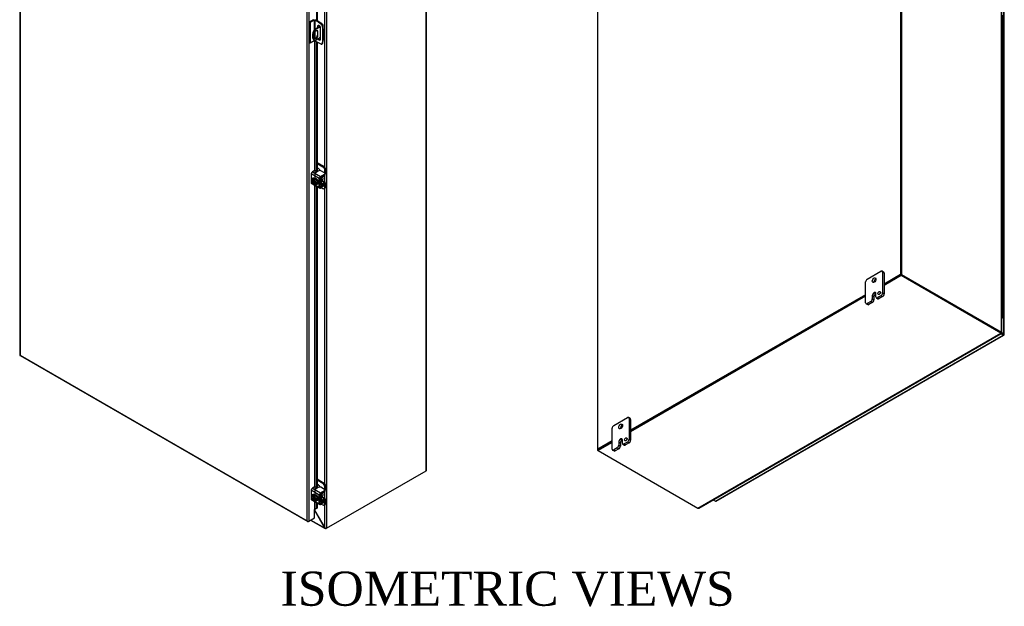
# Model space of a CAD drawing. Header units: inches. Extents: x 29 to 297, y 2 to 198.
# Tile 9 of 10: x 239 to 297, y 137 to 171. Entities that reach past the tile are written whole.
import ezdxf
from ezdxf.enums import TextEntityAlignment as Align

# ---------------------------------------------------------------- set-up
doc = ezdxf.new("R2010")
doc.units = ezdxf.units.IN
doc.header["$MEASUREMENT"] = 0
for name, color, linetype in [('COM40153-1', 7, 'CONTINUOUS'), ('COM40153-2', 7, 'CONTINUOUS'), ('COM42667', 7, 'CONTINUOUS'), ('COM42780', 7, 'CONTINUOUS'), ('COM48506', 7, 'CONTINUOUS'), ('COM52067-1', 7, 'CONTINUOUS'), ('COM54746-68', 7, 'CONTINUOUS'), ('COM71680-1', 7, 'CONTINUOUS'), ('COM71781-2', 7, 'CONTINUOUS'), ('DEFAULT', 7, 'CONTINUOUS'), ('FET07710', 7, 'CONTINUOUS'), ('SCC19011', 7, 'CONTINUOUS'), ('SPR20265', 7, 'CONTINUOUS'), ('WAF25035', 7, 'CONTINUOUS')]:
    doc.layers.add(name, color=color, linetype=linetype)
doc.styles.add('SEACAD_TIMES_NEW_ROMAN', font='times.ttf')

msp = doc.modelspace()

# ---------------------------------------------------------------- linework, layer by layer
at = {"layer": 'COM40153-1', "color": 7}
for p, q in [((256.61, 170.953), (256.298, 170.772)), ((256.298, 170.772), (256.333, 170.752)), ((256.629, 170.922), (256.333, 170.752)), ((256.761, 171.074), (256.773, 171.067)), ((256.795, 170.822), (256.795, 171.036)), ((256.285, 170.506), (256.285, 170.299)), ((256.652, 170.293), (256.333, 170.109)), ((256.466, 170.652), (256.501, 170.631)), ((256.466, 170.652), (256.466, 170.444)), ((256.466, 170.444), (256.501, 170.424)), ((256.501, 170.424), (256.501, 170.631)), ((256.281, 170.138), (256.316, 170.117))]:
    msp.add_line(p, q, dxfattribs=at)
for centre, major_axis, start_param, end_param in [((256.543, 170.593), (0.262, 0.455), 1.508132, 3.141593), ((256.579, 170.572), (0.262, 0.455), 1.508132, 3.204257), ((256.393, 170.569), (-0.076, -0.132), 2.356194, 5.497787), ((256.656, 170.831), (-0.0219, -0.0379), 4.139289, 6.283185), ((256.62, 170.852), (0.0219, 0.0379), 4.093609, 5.210881), ((256.656, 170.831), (-0.0219, -0.0379), 0, 0.63978), ((256.719, 171.036), (-0.0756, 0), 2.529725, 3.926991), ((256.393, 170.361), (0.076, 0.132), 2.356194, 5.497787), ((256.358, 170.382), (0.076, 0.132), 3.37676, 5.497787), ((256.358, 170.589), (-0.076, -0.132), 2.356194, 2.906426)]:
    msp.add_ellipse(centre, major_axis=major_axis, ratio=0.57735, start_param=start_param, end_param=end_param, dxfattribs=at)
at = {"layer": 'COM40153-2', "color": 7}
for p, q in [((256.247, 171.345), (256.003, 171.204)), ((256.283, 171.324), (256.039, 171.184)), ((256.283, 171.324), (256.283, 170.747)), ((256.318, 171.324), (256.318, 170.784)), ((256.524, 171.206), (256.318, 171.324)), ((256.559, 171.226), (256.354, 171.345)), ((256.003, 171.204), (256.003, 169.99)), ((256.039, 171.184), (256.003, 171.204)), ((256.039, 171.184), (256.039, 169.969)), ((256.466, 170.946), (256.502, 170.967)), ((256.466, 170.946), (256.466, 170.87)), ((256.502, 170.89), (256.502, 170.967)), ((256.524, 171.206), (256.559, 171.226)), ((256.524, 171.206), (256.689, 171.094)), ((256.725, 171.114), (256.559, 171.226)), ((256.652, 170.21), (256.652, 170.839)), ((256.689, 171.094), (256.725, 171.114)), ((256.781, 171.017), (256.745, 170.996)), ((256.745, 170.996), (256.76, 170.797)), ((256.76, 170.797), (256.795, 170.817)), ((256.76, 170.797), (256.76, 170.128)), ((256.795, 170.817), (256.781, 171.017)), ((256.795, 170.817), (256.795, 170.148)), ((256.318, 170.615), (256.318, 170.243)), ((256.039, 169.969), (256.003, 169.99)), ((256.283, 170.11), (256.039, 169.969)), ((256.283, 170.137), (256.283, 170.11)), ((256.318, 170.116), (256.318, 170.11)), ((256.524, 169.991), (256.318, 170.11)), ((256.689, 169.912), (256.524, 169.991)), ((256.727, 169.911), (256.763, 169.932)), ((256.76, 170.128), (256.745, 169.945)), ((256.745, 169.945), (256.781, 169.965)), ((256.76, 170.128), (256.795, 170.148)), ((256.781, 169.965), (256.795, 170.148))]:
    msp.add_line(p, q, dxfattribs=at)
for centre, major_axis, start_param, end_param in [((256.3, 171.314), (-0.0252, 0), 3.926991, 5.497787), ((256.559, 170.893), (0.066, -0.114), 0.785398, 3.926991), ((256.594, 170.913), (0.066, -0.114), 3.416574, 3.926991), ((256.684, 171.025), (0.0438, -0.0758), 0.872665, 2.268928), ((256.719, 171.046), (-0.0437, 0.0758), 4.014257, 5.410521), ((256.559, 170.264), (-0.066, 0.114), 1.73559, 3.926991), ((256.594, 170.284), (-0.066, 0.114), 1.73559, 2.866611), ((256.3, 170.1), (0.0252, 0), 0.785398, 2.356194), ((256.684, 169.987), (-0.0438, 0.0758), 2.443461, 3.839724), ((256.719, 170.007), (-0.0438, 0.0758), 3.141593, 3.839724)]:
    msp.add_ellipse(centre, major_axis=major_axis, ratio=0.57735, start_param=start_param, end_param=end_param, dxfattribs=at)
at = {"layer": 'COM42667', "color": 7}
for p, q in [((256.579, 162.033), (256.099, 162.31)), ((256.099, 162.31), (256.099, 161.801)), ((256.296, 162.506), (256.17, 162.433)), ((256.17, 162.433), (256.65, 162.156)), ((256.549, 162.49), (256.42, 162.416)), ((256.65, 162.156), (256.889, 162.294)), ((256.65, 162.101), (256.889, 162.239)), ((256.889, 162.365), (256.673, 162.49)), ((256.889, 162.239), (256.889, 162.294)), ((256.914, 162.275), (256.914, 162.329)), ((256.099, 161.801), (256.277, 161.698)), ((256.12, 161.755), (256.6, 161.478)), ((256.301, 162.019), (256.235, 162.057)), ((256.311, 161.678), (256.579, 161.524)), ((256.579, 161.524), (256.579, 162.033)), ((256.626, 161.551), (256.626, 162.06)), ((256.65, 161.537), (256.626, 161.551)), ((256.889, 161.675), (256.65, 161.537)), ((256.889, 161.621), (256.65, 161.483)), ((256.877, 161.753), (256.889, 161.746)), ((256.889, 161.621), (256.889, 161.675)), ((256.914, 161.656), (256.914, 161.711)), ((256.579, 143.493), (256.099, 143.771)), ((256.099, 143.771), (256.099, 143.261)), ((256.296, 143.966), (256.17, 143.893)), ((256.17, 143.893), (256.65, 143.616)), ((256.549, 143.95), (256.42, 143.876)), ((256.65, 143.616), (256.889, 143.754)), ((256.65, 143.562), (256.889, 143.7)), ((256.889, 143.825), (256.673, 143.95)), ((256.889, 143.7), (256.889, 143.754)), ((256.914, 143.735), (256.914, 143.79)), ((256.099, 143.261), (256.277, 143.158)), ((256.12, 143.215), (256.6, 142.938)), ((256.301, 143.479), (256.235, 143.518)), ((256.311, 143.138), (256.579, 142.984)), ((256.579, 142.984), (256.579, 143.493)), ((256.626, 143.011), (256.626, 143.52)), ((256.889, 143.135), (256.65, 142.997)), ((256.889, 143.081), (256.65, 142.943)), ((256.877, 143.213), (256.889, 143.207)), ((256.889, 143.081), (256.889, 143.135)), ((256.914, 143.117), (256.914, 143.171)), ((256.65, 142.997), (256.626, 143.011))]:
    msp.add_line(p, q, dxfattribs=at)
for centre, major_axis, start_param, end_param in [((256.17, 162.351), (-0.0501, -0.0867), 3.926991, 5.497787), ((256.326, 162.489), (-0.042, 0), 3.141593, 5.497787), ((256.391, 162.433), (0.042, 0), 2.929457, 5.497787), ((256.611, 162.454), (0.0875, 0), 0.785398, 2.356194), ((256.65, 162.074), (0.05, 0.0867), 0.785398, 2.356194), ((256.65, 162.074), (0.0168, 0.0291), 0.785398, 2.356194), ((256.827, 162.329), (-0.0875, 0), 2.356194, 3.926991), ((256.827, 162.275), (-0.0875, 0), 2.356194, 3.141593), ((256.17, 161.842), (0.0501, 0.0867), 2.356194, 3.141593), ((256.235, 161.977), (0.0492, -0.0852), 2.356194, 4.826451), ((256.282, 162.004), (0.0492, -0.0852), 3.6401, 4.826451), ((256.65, 161.565), (0.05, 0.0867), 2.356194, 3.926991), ((256.65, 161.565), (0.0168, 0.0291), 2.356194, 3.926991), ((256.827, 161.711), (-0.0875, 0), 2.356194, 3.926991), ((256.827, 161.656), (-0.0875, 0), 2.356194, 3.141593), ((256.17, 143.811), (-0.0501, -0.0867), 3.926991, 5.497787), ((256.326, 143.949), (-0.042, 0), 3.141593, 5.497787), ((256.391, 143.893), (0.042, 0), 2.929457, 5.497787), ((256.611, 143.914), (0.0875, 0), 0.785398, 2.356194), ((256.827, 143.79), (-0.0875, 0), 2.356194, 3.926991), ((256.827, 143.735), (-0.0875, 0), 2.356194, 3.141593), ((256.17, 143.302), (0.05, 0.0867), 2.356194, 3.141593), ((256.235, 143.437), (0.0492, -0.0852), 2.356194, 4.826451), ((256.282, 143.464), (0.0492, -0.0852), 3.6401, 4.826451), ((256.65, 143.534), (0.05, 0.0867), 0.785398, 2.356194), ((256.65, 143.534), (0.0168, 0.0291), 0.785398, 2.356194), ((256.827, 143.171), (-0.0875, 0), 2.356194, 3.926991), ((256.827, 143.117), (-0.0875, 0), 2.356194, 3.141593), ((256.65, 143.025), (0.05, 0.0867), 2.356194, 3.926991), ((256.65, 143.025), (0.0168, 0.0291), 2.356194, 3.926991)]:
    msp.add_ellipse(centre, major_axis=major_axis, ratio=0.57735, start_param=start_param, end_param=end_param, dxfattribs=at)
at = {"layer": 'COM42780', "color": 7}
for p, q in [((256.447, 162.975), (256.825, 162.757)), ((256.447, 162.921), (256.778, 162.73)), ((256.53, 162.623), (256.447, 162.671)), ((256.778, 162.73), (256.825, 162.757)), ((256.712, 161.742), (256.712, 162.082)), ((256.736, 162.123), (256.879, 162.208)), ((256.948, 162.543), (256.901, 162.516)), ((256.901, 162.356), (256.901, 162.516)), ((256.948, 162.33), (256.948, 162.543)), ((256.626, 161.738), (256.665, 161.715)), ((256.626, 161.704), (256.686, 161.669)), ((256.629, 162.076), (256.665, 162.055)), ((256.665, 161.715), (256.665, 162.055)), ((256.69, 161.506), (256.778, 161.455)), ((256.712, 161.742), (256.736, 161.728)), ((256.716, 161.902), (256.879, 161.808)), ((256.928, 161.812), (256.729, 161.927)), ((256.878, 161.753), (256.735, 161.674)), ((256.879, 161.808), (256.736, 161.728)), ((256.878, 161.753), (256.901, 161.739)), ((256.901, 161.737), (256.901, 161.739)), ((256.901, 161.527), (256.901, 161.63)), ((256.901, 161.527), (256.948, 161.554)), ((256.948, 161.554), (256.948, 161.767)), ((256.865, 161.447), (256.912, 161.474)), ((256.447, 144.436), (256.825, 144.217)), ((256.447, 144.381), (256.778, 144.19)), ((256.778, 144.19), (256.825, 144.217)), ((256.53, 144.083), (256.447, 144.132)), ((256.736, 143.583), (256.879, 143.668)), ((256.948, 144.003), (256.901, 143.976)), ((256.901, 143.816), (256.901, 143.976)), ((256.948, 143.79), (256.948, 144.003)), ((256.626, 143.198), (256.665, 143.175)), ((256.626, 143.164), (256.686, 143.129)), ((256.629, 143.536), (256.665, 143.515)), ((256.665, 143.175), (256.665, 143.515)), ((256.712, 143.202), (256.712, 143.542)), ((256.712, 143.202), (256.736, 143.188)), ((256.716, 143.362), (256.879, 143.268)), ((256.928, 143.273), (256.729, 143.387)), ((256.878, 143.214), (256.735, 143.134)), ((256.879, 143.268), (256.736, 143.188)), ((256.878, 143.213), (256.901, 143.2)), ((256.901, 143.197), (256.901, 143.2)), ((256.901, 142.987), (256.901, 143.09)), ((256.948, 143.014), (256.948, 143.227)), ((256.69, 142.966), (256.778, 142.915)), ((256.865, 142.907), (256.912, 142.934)), ((256.901, 142.987), (256.948, 143.014))]:
    msp.add_line(p, q, dxfattribs=at)
for centre, major_axis, start_param, end_param in [((256.778, 162.587), (0.088, -0.152), 0.785398, 2.356194), ((256.825, 162.614), (-0.087, 0.152), 3.926991, 5.497787), ((256.53, 162.48), (0.088, -0.152), 1.392108, 2.356194), ((256.736, 162.095), (-0.05, -0.0867), 4.744903, 5.497787), ((256.736, 162.095), (-0.0168, -0.0291), 3.944444, 5.497787), ((256.878, 162.289), (-0.0501, -0.0867), 0.802851, 2.356194), ((256.736, 161.756), (0.05, 0.0867), 2.356194, 3.909538), ((256.636, 162.011), (0.068, -0.118), 0.133398, 1.437398), ((256.736, 161.756), (0.0168, 0.0291), 2.356194, 3.909538), ((256.778, 161.598), (-0.088, 0.152), 2.356194, 3.926991), ((256.878, 161.726), (-0.0168, -0.0291), 2.356194, 3.909538), ((256.878, 161.726), (-0.05, -0.0867), 2.356194, 3.909538), ((256.825, 161.625), (-0.088, 0.152), 3.141593, 3.926991), ((256.825, 144.074), (-0.088, 0.152), 3.926991, 5.497787), ((256.53, 143.94), (0.088, -0.152), 1.392108, 2.356194), ((256.778, 144.047), (0.087, -0.152), 0.785398, 2.356194), ((256.878, 143.749), (-0.05, -0.0867), 0.802851, 2.356194), ((256.736, 143.556), (-0.0501, -0.0867), 4.744903, 5.497787), ((256.736, 143.216), (0.05, 0.0867), 2.356194, 3.909538), ((256.736, 143.556), (-0.0168, -0.0291), 3.944444, 5.497787), ((256.636, 143.471), (0.068, -0.118), 0.133398, 1.437398), ((256.736, 143.216), (0.0168, 0.0291), 2.356194, 3.909538), ((256.878, 143.186), (-0.0168, -0.0291), 2.356194, 3.909538), ((256.878, 143.186), (-0.05, -0.0867), 2.356194, 3.909538), ((256.778, 143.058), (-0.087, 0.152), 2.356194, 3.926991), ((256.825, 143.085), (-0.088, 0.152), 3.141593, 3.926991)]:
    msp.add_ellipse(centre, major_axis=major_axis, ratio=0.57735, start_param=start_param, end_param=end_param, dxfattribs=at)
at = {"layer": 'COM48506', "color": 7}
for p, q in [((290.62, 197.478), (290.62, 156.409)), ((290.655, 197.458), (290.655, 156.389)), ((272.868, 187.211), (272.868, 146.142)), ((272.89, 146.173), (272.89, 187.242)), ((262.836, 144.911), (262.836, 185.98)), ((262.858, 144.942), (262.858, 186.011)), ((257.003, 182.613), (257.003, 141.544)), ((256.897, 162.689), (256.897, 180.005)), ((256.897, 161.83), (256.897, 162.221)), ((256.897, 144.149), (256.897, 161.465)), ((290.62, 156.409), (289.665, 155.858)), ((290.655, 156.389), (289.665, 155.817)), ((290.655, 156.389), (290.62, 156.409)), ((288.583, 155.233), (274.816, 147.285)), ((288.583, 155.192), (274.816, 147.244)), ((273.734, 146.66), (272.89, 146.173)), ((273.734, 146.619), (272.925, 146.152)), ((272.908, 146.101), (272.89, 146.111)), ((257.003, 141.544), (262.836, 144.911)), ((256.897, 143.29), (256.897, 143.682)), ((256.323, 142.569), (256.323, 142.658)), ((256.323, 142.569), (256.897, 141.575)), ((256.897, 141.575), (256.897, 142.925))]:
    msp.add_line(p, q, dxfattribs=at)
msp.add_arc((256.984, 141.674), 0.132, 228.56927, 278.66184, dxfattribs=at)
for centre, major_axis, end_param in [((272.943, 146.142), (0.0756, 0), 3.926991), ((262.783, 144.942), (-0.0756, 0), 3.141593)]:
    msp.add_ellipse(centre, major_axis=major_axis, ratio=0.57735, start_param=2.356194, end_param=end_param, dxfattribs=at)
msp.add_open_spline([(256.323, 142.569), (256.321, 142.575), (256.319, 142.582), (256.315, 142.595), (256.313, 142.601), (256.308, 142.612), (256.305, 142.618), (256.3, 142.624), (256.299, 142.625), (256.298, 142.627)], degree=3, knots=[0, 0, 0, 0, 0.25, 0.25, 0.5, 0.5, 0.75, 0.75, 0.8167099, 0.8167099, 0.8167099, 0.8167099], dxfattribs=at)
at = {"layer": 'COM52067-1', "color": 7}
for p, q in [((290.655, 156.389), (289.665, 155.817)), ((290.655, 156.348), (289.665, 155.776)), ((296.506, 153.011), (290.655, 156.389)), ((290.655, 156.389), (290.655, 156.348)), ((296.506, 152.97), (290.655, 156.348)), ((288.583, 155.192), (274.816, 147.244)), ((288.583, 155.151), (274.816, 147.203)), ((278.758, 142.723), (296.506, 152.97)), ((278.81, 142.727), (296.53, 152.958)), ((296.506, 152.97), (296.506, 153.011)), ((296.506, 153), (296.532, 152.985)), ((273.734, 146.619), (272.908, 146.142)), ((273.734, 146.578), (272.908, 146.101)), ((272.908, 146.142), (272.908, 146.101)), ((272.908, 146.101), (278.758, 142.723)), ((256.298, 142.572), (256.313, 142.563)), ((256.323, 142.569), (256.313, 142.563)), ((256.313, 142.563), (256.887, 141.57)), ((256.068, 142.017), (256.916, 141.527)), ((256.09, 142.03), (256.887, 141.57)), ((256.897, 141.575), (256.887, 141.57)), ((257.003, 141.544), (256.968, 141.523)), ((256.968, 141.523), (256.968, 141.543))]:
    msp.add_line(p, q, dxfattribs=at)
for centre, start, end in [((278.779, 142.779), 249.37229, 299.94613), ((256.947, 141.58), 189.37229, 290.62771)]:
    msp.add_arc(centre, 0.0603, start, end, dxfattribs=at)
msp.add_open_spline([(296.506, 153.011), (296.506, 153.009), (296.506, 153.008), (296.506, 153.007)], degree=3, dxfattribs=at)
for points, knots in [([(296.506, 152.97), (296.508, 152.967), (296.511, 152.965), (296.515, 152.961), (296.518, 152.96), (296.522, 152.958), (296.524, 152.957), (296.527, 152.957), (296.529, 152.957), (296.531, 152.959), (296.533, 152.96), (296.534, 152.963), (296.535, 152.965), (296.535, 152.972), (296.534, 152.978), (296.532, 152.985)], [0, 0, 0, 0, 0.125, 0.125, 0.25, 0.25, 0.375, 0.375, 0.5, 0.5, 0.625, 0.625, 0.75, 0.75, 1, 1, 1, 1]), ([(256.313, 142.563), (256.309, 142.568), (256.303, 142.573), (256.298, 142.577), (256.298, 142.577), (256.298, 142.577)], [0, 0, 0, 0, 0.25, 0.25, 0.2553629, 0.2553629, 0.2553629, 0.2553629])]:
    msp.add_open_spline(points, degree=3, knots=knots, dxfattribs=at)
at = {"layer": 'COM54746-68', "color": 7}
for p, q in [((296.612, 171.041), (296.612, 171.613)), ((296.612, 170.47), (296.612, 171.042)), ((296.612, 169.898), (296.612, 170.47)), ((296.612, 169.327), (296.612, 169.899)), ((296.612, 168.755), (296.612, 169.327)), ((296.612, 168.183), (296.612, 168.756)), ((296.612, 167.612), (296.612, 168.183)), ((296.612, 167.04), (296.612, 167.612)), ((296.612, 166.469), (296.612, 167.04)), ((296.612, 165.897), (296.612, 166.469)), ((296.612, 165.326), (296.612, 165.897)), ((296.612, 164.754), (296.612, 165.326)), ((296.612, 164.183), (296.612, 164.754)), ((296.612, 163.611), (296.612, 164.183)), ((296.612, 163.04), (296.612, 163.611)), ((296.612, 162.468), (296.612, 163.04)), ((296.612, 161.896), (296.612, 162.468)), ((296.612, 161.325), (296.612, 161.897)), ((296.612, 160.753), (296.612, 161.325)), ((296.612, 160.182), (296.612, 160.754)), ((296.612, 159.61), (296.612, 160.182)), ((296.612, 159.039), (296.612, 159.611)), ((296.612, 158.467), (296.612, 159.039)), ((296.612, 157.896), (296.612, 158.468)), ((296.612, 157.324), (296.612, 157.896)), ((296.612, 156.752), (296.612, 157.325)), ((296.612, 156.181), (296.612, 156.752)), ((296.612, 155.609), (296.612, 156.182)), ((296.612, 155.038), (296.612, 155.609)), ((296.612, 154.466), (296.612, 155.038)), ((296.612, 153.895), (296.612, 154.466)), ((296.565, 153.895), (296.565, 153.904))]:
    msp.add_line(p, q, dxfattribs=at)
for centre, major_axis, start_param, end_param in [((296.53, 171.041), (-0.0819, 0), 3.141593, 4.290629), ((296.53, 171.042), (0.0819, 0), 0, 1.129236), ((296.53, 170.47), (0.0819, 0), 0, 1.149036), ((296.53, 170.47), (-0.0819, 0), 3.141593, 4.270829), ((296.53, 169.898), (-0.0819, 0), 3.141593, 4.290629), ((296.53, 169.899), (0.0819, 0), 0, 1.129236), ((296.53, 169.327), (0.0819, 0), 0, 1.149036), ((296.53, 169.327), (-0.0819, 0), 3.141593, 4.270829), ((296.53, 168.755), (-0.0819, 0), 3.141593, 4.290629), ((296.53, 168.756), (0.0819, 0), 0, 1.129236), ((296.53, 168.183), (0.0819, 0), 0, 1.149036), ((296.53, 168.183), (-0.0819, 0), 3.141593, 4.270829), ((296.53, 167.612), (-0.0819, 0), 3.141593, 4.290629), ((296.53, 167.612), (0.0819, 0), 0, 1.129236), ((296.53, 167.04), (0.0819, 0), 0, 1.149036), ((296.53, 167.04), (-0.0819, 0), 3.141593, 4.270829), ((296.53, 166.469), (-0.0819, 0), 3.141593, 4.290629), ((296.53, 166.469), (0.0819, 0), 0, 1.129236), ((296.53, 165.897), (0.0819, 0), 0, 1.149036), ((296.53, 165.897), (-0.0819, 0), 3.141593, 4.270829), ((296.53, 165.326), (-0.0819, 0), 3.141593, 4.290629), ((296.53, 165.326), (0.0819, 0), 0, 1.129236), ((296.53, 164.754), (0.0819, 0), 0, 1.149036), ((296.53, 164.754), (-0.0819, 0), 3.141593, 4.270829), ((296.53, 164.183), (-0.0819, 0), 3.141593, 4.290629), ((296.53, 164.183), (0.0819, 0), 0, 1.129236), ((296.53, 163.611), (0.0819, 0), 0, 1.149036), ((296.53, 163.611), (-0.0819, 0), 3.141593, 4.270829), ((296.53, 163.04), (-0.0819, 0), 3.141593, 4.290629), ((296.53, 163.04), (0.0819, 0), 0, 1.129236), ((296.53, 162.468), (0.0819, 0), 0, 1.149036), ((296.53, 162.468), (-0.0819, 0), 3.141593, 4.270829), ((296.53, 161.896), (-0.0819, 0), 3.141593, 4.290629), ((296.53, 161.897), (0.0819, 0), 0, 1.129236), ((296.53, 161.325), (0.0819, 0), 0, 1.149036), ((296.53, 161.325), (-0.0819, 0), 3.141593, 4.270829), ((296.53, 160.753), (-0.0819, 0), 3.141593, 4.290629), ((296.53, 160.754), (0.0819, 0), 0, 1.129236), ((296.53, 160.182), (0.0819, 0), 0, 1.149036), ((296.53, 160.182), (-0.0819, 0), 3.141593, 4.270829), ((296.53, 159.61), (-0.0819, 0), 3.141593, 4.290629), ((296.53, 159.611), (0.0819, 0), 0, 1.129236), ((296.53, 159.039), (0.0819, 0), 0, 1.149036), ((296.53, 159.039), (-0.0819, 0), 3.141593, 4.270829), ((296.53, 158.467), (-0.0819, 0), 3.141593, 4.290629), ((296.53, 158.468), (0.0819, 0), 0, 1.129236), ((296.53, 157.896), (0.0819, 0), 0, 1.149036), ((296.53, 157.896), (-0.0819, 0), 3.141593, 4.270829), ((296.53, 157.324), (-0.0819, 0), 3.141593, 4.290629), ((296.53, 157.325), (0.0819, 0), 0, 1.129236), ((296.53, 156.752), (0.0819, 0), 0, 1.149036), ((296.53, 156.752), (-0.0819, 0), 3.141593, 4.270829), ((296.53, 156.181), (-0.0819, 0), 3.141593, 4.290629), ((296.53, 156.182), (0.0819, 0), 0, 1.129236), ((296.53, 155.609), (0.0819, 0), 0, 1.149036), ((296.53, 155.609), (-0.0819, 0), 3.141593, 4.270829), ((296.53, 155.038), (-0.0819, 0), 3.141593, 4.290629), ((296.53, 155.038), (0.0819, 0), 0, 1.129236), ((296.53, 154.466), (0.0819, 0), 0, 1.149036), ((296.53, 154.466), (-0.0819, 0), 3.141593, 4.270829), ((296.53, 153.895), (-0.0819, 0), 1.992556, 4.290629), ((296.53, 153.895), (-0.0385, 0), 2.627695, 3.655491), ((296.53, 153.895), (0.035, 0), 0, 0.291136), ((296.53, 153.895), (0.035, 0), 5.99205, 6.283185)]:
    msp.add_ellipse(centre, major_axis=major_axis, ratio=0.57735, start_param=start_param, end_param=end_param, dxfattribs=at)
at = {"layer": 'COM71680-1', "color": 7}
for p, q in [((290.655, 197.458), (290.655, 156.389)), ((290.691, 197.478), (290.691, 156.409)), ((296.542, 153.031), (296.542, 194.101)), ((296.564, 153.016), (296.564, 194.054)), ((290.691, 156.409), (290.655, 156.389)), ((290.655, 156.389), (296.506, 153.011)), ((290.691, 156.409), (296.542, 153.031)), ((296.506, 153.011), (296.542, 153.031)), ((296.542, 153.001), (296.515, 153.016))]:
    msp.add_line(p, q, dxfattribs=at)
msp.add_open_spline([(296.506, 153.011), (296.507, 153.012), (296.508, 153.012), (296.509, 153.013)], degree=3, dxfattribs=at)
msp.add_open_spline([(296.542, 153.031), (296.545, 153.031), (296.548, 153.03), (296.554, 153.028), (296.556, 153.026), (296.56, 153.024), (296.561, 153.022), (296.563, 153.019), (296.564, 153.018), (296.564, 153.015), (296.563, 153.013), (296.561, 153.01), (296.56, 153.009), (296.554, 153.005), (296.549, 153.003), (296.542, 153.001)], degree=3, knots=[0, 0, 0, 0, 0.125, 0.125, 0.25, 0.25, 0.375, 0.375, 0.5, 0.5, 0.625, 0.625, 0.75, 0.75, 1, 1, 1, 1], dxfattribs=at)
at = {"layer": 'COM71781-2', "color": 7}
for p, q in [((296.677, 152.931), (296.677, 192.974)), ((296.699, 152.9), (296.699, 192.943)), ((239.027, 191.743), (239.027, 151.7)), ((239.049, 191.692), (239.049, 151.69)), ((255.865, 141.982), (255.865, 181.984)), ((255.971, 182.004), (255.971, 141.961)), ((256.405, 180.13), (256.405, 171.315)), ((256.447, 180.106), (256.447, 171.291)), ((256.298, 170.114), (256.298, 162.507)), ((256.336, 162.036), (256.336, 170.099)), ((256.405, 170.059), (256.405, 162.41)), ((256.447, 170.036), (256.447, 162.431)), ((256.298, 162.021), (256.298, 162.018)), ((256.298, 161.652), (256.298, 143.967)), ((256.336, 143.497), (256.336, 161.63)), ((256.405, 161.59), (256.405, 143.87)), ((256.447, 161.566), (256.447, 143.891)), ((279.79, 143.14), (296.641, 152.869)), ((279.828, 143.136), (296.679, 152.865)), ((296.641, 152.869), (296.509, 152.946)), ((296.534, 152.972), (296.641, 152.91)), ((296.641, 152.91), (296.534, 152.972)), ((296.551, 153.004), (296.677, 152.931)), ((296.641, 152.91), (296.641, 152.91)), ((296.641, 152.91), (296.641, 152.91)), ((296.641, 152.91), (296.677, 152.89)), ((296.691, 152.881), (296.641, 152.91)), ((296.691, 152.881), (296.641, 152.91)), ((239.047, 151.665), (255.898, 141.937)), ((239.049, 151.69), (255.865, 141.982)), ((256.298, 143.481), (256.298, 143.478)), ((256.298, 143.112), (256.298, 142.649)), ((256.336, 142.668), (256.336, 143.09)), ((256.405, 143.05), (256.405, 142.709)), ((279.658, 143.217), (279.79, 143.14)), ((256.298, 142.149), (256.298, 142.649)), ((256.405, 142.709), (256.336, 142.668)), ((256.336, 142.668), (256.377, 142.684)), ((256.447, 142.726), (256.377, 142.684)), ((256.447, 142.726), (256.405, 142.709)), ((256.447, 143.026), (256.447, 142.726)), ((255.885, 141.952), (255.885, 141.952)), ((255.971, 141.961), (255.936, 141.94)), ((255.971, 141.961), (256.298, 142.149))]:
    msp.add_line(p, q, dxfattribs=at)
for centre, radius, start, end in [((256.509, 142.422), 0.3, 125.20447, 129.63899), ((256.367, 142.614), 0.0616, 117.4412, 127.50152)]:
    msp.add_arc(centre, radius, start, end, dxfattribs=at)
for centre, major_axis, ratio, start_param, end_param in [((296.623, 152.921), (-0.0252, 0.0145), 0.000948, 2.356741, 3.927537), ((296.623, 152.921), (-0.0252, 0.0146), 0.000948, 2.355648, 3.926445), ((296.641, 152.931), (-0.0378, 0.0655), 0.57735, 2.356194, 3.587154), ((296.623, 152.9), (-0.0756, 0), 0.57735, 2.696031, 3.926991), ((296.623, 152.921), (0.0756, -0.0436), 0.000948, -0.784852, -0.445015), ((296.623, 152.921), (0.0755, -0.0437), 0.000948, 0.445015, 0.784852), ((239.103, 151.7), (0.0756, 0), 0.57735, 3.141593, 3.587154), ((239.103, 151.721), (-0.0756, -0.0436), 0.000948, 0.445015, 0.784852), ((239.103, 151.721), (-0.0755, -0.0437), 0.000948, -0.784852, -0.445015), ((239.085, 151.731), (0.0378, 0.0655), 0.57735, 2.696031, 3.141593), ((279.79, 143.202), (-0.0378, 0.0655), 0.57735, 2.356194, 3.141593), ((256.315, 142.639), (-0.0252, 0), 0.57735, 4.625123, 5.497787), ((255.918, 142.012), (0.0533, -0.0925), 0.577982, 4.712938, 5.052774), ((255.918, 142.012), (0.0535, -0.0924), 0.577982, 4.71184, 5.051677), ((255.918, 141.992), (0.0756, 0), 0.57735, 4.266828, 5.497787), ((255.936, 142.002), (0.0378, 0.0655), 0.57735, 2.696031, 3.926991)]:
    msp.add_ellipse(centre, major_axis=major_axis, ratio=ratio, start_param=start_param, end_param=end_param, dxfattribs=at)
at = {"layer": 'FET07710', "color": 7}
for p, q in [((288.676, 156.138), (289.48, 156.603)), ((289.638, 156.556), (289.546, 156.609)), ((289.573, 156.549), (289.573, 155.335)), ((289.665, 156.496), (289.573, 156.549)), ((289.665, 156.496), (289.665, 155.281)), ((288.583, 154.763), (288.583, 155.978)), ((288.97, 155.165), (288.97, 154.987)), ((288.97, 155.165), (289.063, 155.112)), ((289.078, 155.352), (289.078, 155.352)), ((289.078, 155.352), (289.171, 155.299)), ((289.078, 155.352), (289.17, 155.299)), ((289.171, 155.299), (289.17, 155.299)), ((289.186, 155.111), (289.186, 155.29)), ((289.48, 155.174), (289.279, 155.058)), ((289.573, 155.121), (289.48, 155.174)), ((289.573, 155.335), (289.665, 155.281)), ((288.61, 154.703), (288.703, 154.65)), ((288.877, 154.826), (288.676, 154.71)), ((288.676, 154.71), (288.768, 154.656)), ((288.97, 154.772), (288.768, 154.656)), ((288.97, 154.772), (288.877, 154.826)), ((288.97, 154.987), (289.063, 154.933)), ((289.063, 155.112), (289.063, 154.933)), ((289.213, 155.051), (289.306, 154.998)), ((289.279, 155.058), (289.371, 155.004)), ((289.573, 155.121), (289.371, 155.004)), ((273.826, 147.565), (274.631, 148.03)), ((274.789, 147.983), (274.696, 148.036)), ((274.724, 147.976), (274.724, 146.762)), ((274.816, 147.923), (274.724, 147.976)), ((274.816, 147.923), (274.816, 146.708)), ((273.734, 146.19), (273.734, 147.405)), ((274.121, 146.592), (274.121, 146.413)), ((274.121, 146.592), (274.213, 146.539)), ((274.213, 146.539), (274.213, 146.36)), ((274.229, 146.779), (274.229, 146.779)), ((274.229, 146.779), (274.321, 146.726)), ((274.229, 146.779), (274.321, 146.726)), ((274.321, 146.726), (274.321, 146.726)), ((274.337, 146.538), (274.337, 146.717)), ((274.631, 146.601), (274.43, 146.485)), ((274.723, 146.547), (274.522, 146.431)), ((274.723, 146.547), (274.631, 146.601)), ((274.724, 146.762), (274.816, 146.708)), ((273.761, 146.13), (273.853, 146.076)), ((274.028, 146.253), (273.826, 146.136)), ((273.826, 146.136), (273.919, 146.083)), ((274.12, 146.199), (273.919, 146.083)), ((274.12, 146.199), (274.028, 146.253)), ((274.121, 146.413), (274.213, 146.36)), ((274.364, 146.478), (274.457, 146.425)), ((274.43, 146.485), (274.522, 146.431))]:
    msp.add_line(p, q, dxfattribs=at)
for centre, major_axis, start_param, end_param in [((289.48, 156.496), (-0.066, -0.114), 2.356194, 3.926991), ((289.573, 156.442), (-0.066, -0.114), 2.356194, 3.141593), ((288.676, 156.031), (0.066, 0.114), 0.785398, 2.356194), ((289.17, 156.031), (0.077, 0.133), 0.649107, 2.492486), ((289.078, 155.228), (0.076, 0.132), 0.785398, 2.356194), ((289.17, 155.174), (0.076, 0.132), 0.785398, 2.356194), ((289.078, 155.228), (-0.076, -0.132), 2.356194, 3.926991), ((289.171, 155.174), (-0.076, -0.132), 3.793313, 3.926991), ((289.472, 155.277), (0.0547, 0.0947), 1.008936, 2.132657), ((289.48, 155.281), (-0.066, -0.114), 0.785398, 2.356194), ((289.573, 155.228), (0.066, 0.114), 3.926991, 5.497787), ((288.676, 154.817), (0.066, 0.114), 2.356194, 3.926991), ((288.768, 154.763), (0.066, 0.114), 3.141593, 3.926991), ((288.877, 154.933), (-0.066, -0.114), 0.785398, 2.356194), ((288.97, 154.88), (0.066, 0.114), 3.926991, 5.497787), ((289.279, 155.165), (0.066, 0.114), 2.356194, 3.926991), ((289.371, 155.112), (0.066, 0.114), 3.141593, 3.926991), ((274.631, 147.922), (-0.066, -0.114), 2.356194, 3.926991), ((274.723, 147.869), (-0.066, -0.114), 2.356194, 3.141593), ((273.826, 147.458), (0.066, 0.114), 0.785398, 2.356194), ((274.321, 147.458), (0.077, 0.133), 0.649107, 2.492486), ((274.229, 146.654), (0.076, 0.132), 0.785398, 2.356194), ((274.321, 146.601), (0.076, 0.132), 0.785398, 2.356194), ((274.229, 146.655), (-0.076, -0.132), 2.356194, 3.926991), ((274.321, 146.601), (-0.076, -0.132), 3.793313, 3.926991), ((274.43, 146.592), (0.066, 0.114), 2.356194, 3.926991), ((274.623, 146.704), (0.0547, 0.0947), 1.008936, 2.132657), ((274.631, 146.708), (-0.066, -0.114), 0.785398, 2.356194), ((274.723, 146.655), (0.066, 0.114), 3.926991, 5.497787), ((273.826, 146.244), (0.066, 0.114), 2.356194, 3.926991), ((273.919, 146.19), (0.066, 0.114), 3.141593, 3.926991), ((274.028, 146.36), (-0.066, -0.114), 0.785398, 2.356194), ((274.12, 146.306), (0.066, 0.114), 3.926991, 5.497787), ((274.522, 146.538), (0.066, 0.114), 3.141593, 3.926991)]:
    msp.add_ellipse(centre, major_axis=major_axis, ratio=0.57735, start_param=start_param, end_param=end_param, dxfattribs=at)
for centre, major_axis in [((289.078, 156.085), (0.077, 0.133)), ((289.379, 155.33), (0.0547, 0.0947)), ((274.229, 147.512), (0.077, 0.133)), ((274.53, 146.757), (0.0547, 0.0947))]:
    msp.add_ellipse(centre, major_axis=major_axis, ratio=0.57735, dxfattribs=at)
at = {"layer": 'SCC19011', "color": 7}
for p, q in [((256.188, 161.937), (256.277, 161.989)), ((256.294, 161.951), (256.188, 161.937)), ((256.188, 161.937), (256.188, 161.894)), ((256.198, 161.889), (256.188, 161.894)), ((256.235, 161.883), (256.188, 161.856)), ((256.188, 161.856), (256.188, 161.813)), ((256.188, 161.856), (256.198, 161.85)), ((256.188, 161.813), (256.294, 161.676)), ((256.223, 161.897), (256.208, 161.889)), ((256.208, 161.85), (256.223, 161.858)), ((256.385, 161.804), (256.223, 161.897)), ((256.223, 161.858), (256.405, 161.753)), ((256.235, 161.89), (256.235, 161.883)), ((256.235, 161.883), (256.387, 161.795)), ((256.384, 162.003), (256.277, 161.989)), ((256.294, 161.951), (256.384, 162.003)), ((256.401, 161.814), (256.294, 161.951)), ((256.294, 161.676), (256.401, 161.69)), ((256.49, 161.866), (256.384, 162.003)), ((256.401, 161.772), (256.391, 161.777)), ((256.405, 161.753), (256.391, 161.744)), ((256.391, 161.739), (256.401, 161.733)), ((256.401, 161.814), (256.49, 161.866)), ((256.401, 161.772), (256.401, 161.814)), ((256.448, 161.799), (256.401, 161.772)), ((256.448, 161.76), (256.401, 161.733)), ((256.401, 161.69), (256.49, 161.742)), ((256.401, 161.69), (256.401, 161.733)), ((256.414, 161.779), (256.448, 161.76)), ((256.448, 161.76), (256.448, 161.799)), ((256.49, 161.742), (256.49, 161.866)), ((256.732, 161.967), (256.789, 162.001)), ((256.188, 143.397), (256.277, 143.449)), ((256.294, 143.411), (256.188, 143.397)), ((256.188, 143.397), (256.188, 143.355)), ((256.198, 143.349), (256.188, 143.355)), ((256.235, 143.343), (256.188, 143.316)), ((256.188, 143.316), (256.188, 143.273)), ((256.188, 143.316), (256.198, 143.31)), ((256.188, 143.273), (256.294, 143.136)), ((256.223, 143.357), (256.208, 143.349)), ((256.208, 143.31), (256.223, 143.318)), ((256.385, 143.264), (256.223, 143.357)), ((256.223, 143.318), (256.405, 143.213)), ((256.235, 143.35), (256.235, 143.343)), ((256.235, 143.343), (256.387, 143.255)), ((256.384, 143.463), (256.277, 143.449)), ((256.294, 143.411), (256.384, 143.463)), ((256.401, 143.274), (256.294, 143.411)), ((256.294, 143.136), (256.401, 143.15)), ((256.49, 143.326), (256.384, 143.463)), ((256.401, 143.232), (256.391, 143.238)), ((256.405, 143.213), (256.391, 143.204)), ((256.391, 143.199), (256.401, 143.193)), ((256.401, 143.274), (256.49, 143.326)), ((256.401, 143.232), (256.401, 143.274)), ((256.448, 143.259), (256.401, 143.232)), ((256.448, 143.22), (256.401, 143.193)), ((256.401, 143.15), (256.49, 143.202)), ((256.401, 143.15), (256.401, 143.193)), ((256.414, 143.239), (256.448, 143.22)), ((256.448, 143.22), (256.448, 143.259)), ((256.49, 143.202), (256.49, 143.326)), ((256.732, 143.428), (256.789, 143.461))]:
    msp.add_line(p, q, dxfattribs=at)
for centre, start, end in [((256.203, 161.898), 242.85249, 296.62296), ((256.203, 161.86), 242.85268, 296.62277), ((256.203, 143.359), 242.85249, 296.62296), ((256.203, 143.32), 242.85268, 296.62277)]:
    msp.add_arc(centre, 0.011, start, end, dxfattribs=at)
for centre, major_axis, start_param, end_param in [((256.746, 162.074), (0.0427, -0.074), 0, 2.159159), ((256.294, 161.814), (0.069, -0.12), 0.958412, 3.753977), ((256.294, 161.814), (-0.069, 0.12), 0.958412, 3.753977), ((256.299, 161.816), (0.066, -0.114), 3.141593, 3.744649), ((256.299, 161.816), (-0.066, 0.114), 0.96774, 3.141593), ((256.314, 161.825), (0.066, -0.114), 3.254972, 3.744649), ((256.314, 161.825), (-0.066, 0.114), 0.96774, 3.028213), ((256.294, 143.274), (0.069, -0.12), 0.958412, 3.753977), ((256.294, 143.274), (-0.069, 0.12), 0.958412, 3.753977), ((256.299, 143.277), (0.066, -0.114), 3.141593, 3.744649), ((256.299, 143.277), (-0.066, 0.114), 0.96774, 3.141593), ((256.314, 143.285), (0.066, -0.114), 3.254972, 3.744649), ((256.314, 143.285), (-0.066, 0.114), 0.96774, 3.028213), ((256.746, 143.535), (0.0427, -0.074), 0, 2.159159)]:
    msp.add_ellipse(centre, major_axis=major_axis, ratio=0.57735, start_param=start_param, end_param=end_param, dxfattribs=at)
for points in [[(256.391, 161.744), (256.389, 161.744), (256.388, 161.742), (256.389, 161.74), (256.389, 161.739), (256.391, 161.739)], [(256.391, 143.204), (256.389, 143.204), (256.388, 143.203), (256.389, 143.2), (256.389, 143.199), (256.391, 143.199)]]:
    msp.add_open_spline(points, degree=3, knots=[0, 0, 0, 0, 0.5, 0.5, 1, 1, 1, 1], dxfattribs=at)
at = {"layer": 'SPR20265', "color": 7}
for points, knots in [([(256.609, 161.801), (256.609, 161.802), (256.618, 161.806), (256.634, 161.82), (256.648, 161.854), (256.649, 161.902), (256.637, 161.944), (256.627, 161.966), (256.624, 161.972)], [0.60182695, 0.60182695, 0.60182695, 0.60182695, 0.60238567, 0.61157347, 0.62337226, 0.63619305, 0.64815456, 0.65232356, 0.65232356, 0.65232356, 0.65232356]), ([(256.627, 161.968), (256.627, 161.968), (256.632, 161.957), (256.636, 161.947), (256.638, 161.937)], [0.654498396, 0.654498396, 0.654498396, 0.654498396, 0.654609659, 0.661288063, 0.661288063, 0.661288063, 0.661288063]), ([(256.625, 143.432), (256.626, 143.431), (256.631, 143.419), (256.636, 143.407), (256.638, 143.397)], [0.653589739, 0.653589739, 0.653589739, 0.653589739, 0.654609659, 0.661288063, 0.661288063, 0.661288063, 0.661288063])]:
    msp.add_open_spline(points, degree=3, knots=knots, dxfattribs=at)
at = {"layer": 'WAF25035', "color": 7}
for p, q in [((256.319, 162.03), (256.296, 162.017)), ((256.471, 161.714), (256.494, 161.727)), ((256.319, 143.49), (256.296, 143.477)), ((256.471, 143.174), (256.494, 143.187))]:
    msp.add_line(p, q, dxfattribs=at)
for centre, start_param, end_param in [((256.384, 161.865), 0, 0.412589), ((256.384, 161.865), 2.729004, 6.283185), ((256.406, 161.878), 3.141593, 6.283185), ((256.384, 143.325), 0, 0.412589), ((256.384, 143.325), 2.729004, 6.283185), ((256.406, 143.338), 3.141593, 6.283185)]:
    msp.add_ellipse(centre, major_axis=(-0.088, 0.152), ratio=0.57735, start_param=start_param, end_param=end_param, dxfattribs=at)

# ---------------------------------------------------------------- texts
at = {"layer": 'DEFAULT', "color": 7, "style": 'SEACAD_TIMES_NEW_ROMAN'}
msp.add_text('ISOMETRIC VIEWS', height=2, dxfattribs=at).set_placement((254.313, 139.009), align=Align.TOP_LEFT)

doc.saveas('drawing.dxf')
